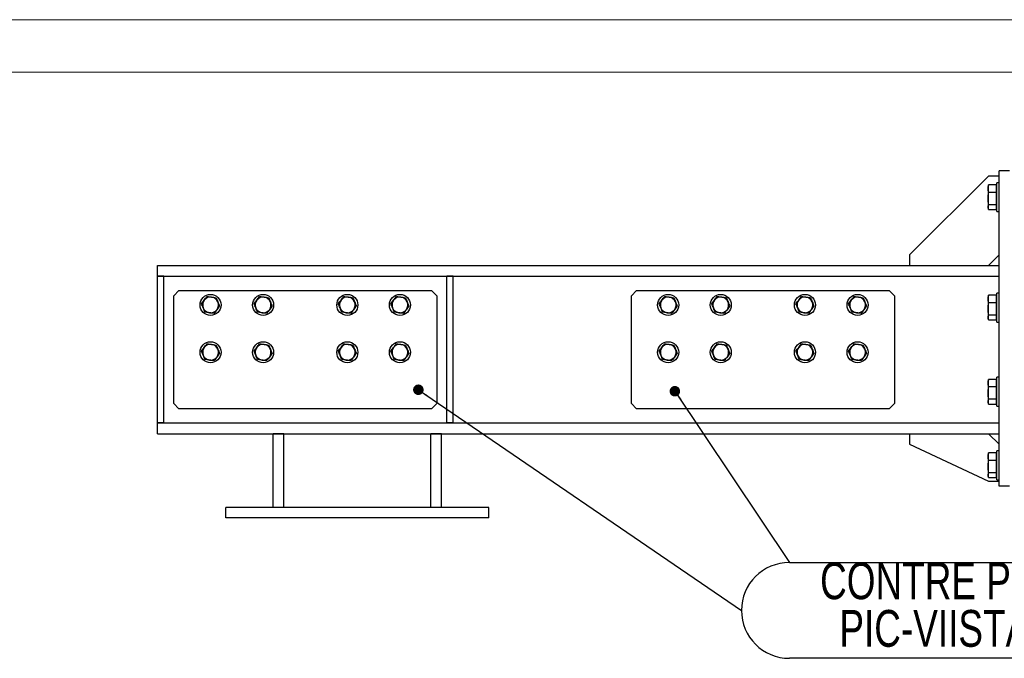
# Model space of a CAD drawing. Header units: millimetres. Extents: x 0 to 841, y 0 to 594.
# Tile 14 of 95: x 91 to 185, y 533 to 594. Entities that reach past the tile are written whole.
import ezdxf

# ---------------------------------------------------------------- set-up
doc = ezdxf.new("R2010")
doc.units = ezdxf.units.MM
doc.layers.add('NOTES', color=6, linetype='Continuous')
doc.layers.add('TRAIT-FORT', color=4, linetype='Continuous', lineweight=25)
doc.styles.add('SLDTEXTSTYLE0', font='TXT', dxfattribs={"width": 0.75})
doc.dimstyles.new('SLDDIMSTYLE1', dxfattribs={"dimtxt": 0.18, "dimasz": 1, "dimexe": 0, "dimexo": 0.0625, "dimgap": 0, "dimtad": 0, "dimtih": 1, "dimtoh": 1, "dimdec": 0, "dimrnd": 1e-09, "dimzin": 0, "dimdsep": 46, "dimtxsty": 'Standard', "dimblk1": 'DOT', "dimblk2": 'DOT', "dimsah": 1, "dimcen": 0.09, "dimadec": 0, "dimazin": 0, "dimtfac": 1, "dimtdec": 0, "dimtofl": 0, "dimtmove": 0, "dimatfit": 3, "dimldrblk": 'DOT', "dimfxl": 1, "dimfrac": 2, "dimtolj": 1, "dimtzin": 0, "dimarcsym": 0})

# ---------------------------------------------------------------- blocks, each defined once
blk = doc.blocks.new('SW_NOTE_14')
at = {"layer": 'NOTES', "color": 0}
for p, q in [((0, 0), (36.663, 0)), ((36.663, -9.111), (0, -9.111))]:
    blk.add_line(p, q, dxfattribs=at)
for centre, start, end in [((0, -4.555), 90, 270), ((36.663, -4.555), 270, 90)]:
    blk.add_arc(centre, 4.555, start, end, dxfattribs=at)
at = {"layer": 'NOTES', "color": 0, "char_height": 3.5, "attachment_point": 2, "style": 'SLDTEXTSTYLE0'}
for s, insert in [('CONTRE PLATINE', (18.131, 0.013)), ('PIC-VIISTA2-013', (18.308, -4.513))]:
    blk.add_mtext(s, dxfattribs=dict(at, insert=insert))
blk = doc.blocks.new('_Dot')
at = {"color": 0, "linetype": 'ByBlock', "lineweight": -2}
blk.add_line((-0.5, 0), (-1, 0), dxfattribs=at)
at = {"color": 0, "linetype": 'ByBlock', "const_width": 0.5}
blk.add_lwpolyline([(-0.25, 0, 1), (0.25, 0, 1)], format="xyb", close=True, dxfattribs=at)

msp = doc.modelspace()

# ---------------------------------------------------------------- linework, layer by layer
at = {"color": 7, "linetype": 'Continuous', "lineweight": 18}
for p, q in [((841, 594), (0, 594)), ((836, 589), (5, 589))]:
    msp.add_line(p, q, dxfattribs=at)
at = {"layer": 'TRAIT-FORT', "color": 4, "linetype": 'Continuous', "lineweight": 25}
for p, q in [((185.308, 579.62), (184.308, 579.62)), ((184.308, 549.62), (184.308, 579.62)), ((183.308, 579.12), (175.808, 571.62)), ((184.308, 579.12), (183.308, 579.12)), ((184.308, 578.495), (184.108, 578.495)), ((184.108, 575.745), (184.108, 578.495)), ((183.289, 578.23), (183.258, 578.145)), ((183.258, 578.145), (183.258, 577.934)), ((183.258, 577.934), (183.258, 576.987)), ((183.315, 578.294), (183.291, 578.229)), ((184.068, 578.294), (183.315, 578.294)), ((184.068, 577.574), (183.315, 577.574)), ((184.068, 577.574), (184.068, 578.294)), ((184.108, 578.07), (184.068, 578.07)), ((184.068, 576.4), (184.068, 577.574)), ((183.258, 576.987), (183.258, 576.173)), ((183.258, 576.173), (183.258, 576.095)), ((183.258, 576.095), (183.289, 576.011)), ((184.068, 576.4), (183.315, 576.4)), ((183.315, 575.947), (184.068, 575.947)), ((184.068, 575.947), (184.068, 576.4)), ((184.068, 576.17), (184.108, 576.17)), ((184.108, 575.745), (184.308, 575.745)), ((175.808, 571.62), (175.808, 570.62)), ((183.308, 570.62), (184.308, 571.62)), ((104.308, 569.595), (104.308, 570.62)), ((104.308, 570.62), (184.308, 570.62)), ((104.908, 569.595), (104.308, 569.595)), ((104.308, 555.645), (104.308, 569.595)), ((104.308, 569.595), (184.308, 569.595)), ((104.908, 555.645), (104.908, 569.595)), ((131.808, 555.645), (131.808, 569.595)), ((132.408, 569.595), (131.808, 569.595)), ((132.408, 555.645), (132.408, 569.595)), ((106.358, 568.245), (105.858, 567.745)), ((106.358, 568.245), (130.358, 568.245)), ((130.858, 567.745), (130.358, 568.245)), ((149.858, 568.245), (149.358, 567.745)), ((149.858, 568.245), (173.858, 568.245)), ((174.358, 567.745), (173.858, 568.245)), ((105.858, 557.495), (105.858, 567.745)), ((130.858, 567.745), (130.858, 557.495)), ((149.358, 557.495), (149.358, 567.745)), ((174.358, 567.745), (174.358, 557.495)), ((183.289, 567.73), (183.258, 567.645)), ((183.258, 567.645), (183.258, 567.434)), ((183.258, 567.434), (183.258, 566.487)), ((183.315, 567.794), (183.291, 567.729)), ((184.068, 567.794), (183.315, 567.794)), ((184.068, 567.074), (184.068, 567.794)), ((184.108, 567.57), (184.068, 567.57)), ((184.308, 567.995), (184.108, 567.995)), ((184.108, 565.245), (184.108, 567.995)), ((183.258, 566.487), (183.258, 565.673)), ((184.068, 567.074), (183.315, 567.074)), ((184.068, 565.9), (184.068, 567.074)), ((183.258, 565.673), (183.258, 565.595)), ((183.258, 565.595), (183.289, 565.511)), ((184.068, 565.9), (183.315, 565.9)), ((183.315, 565.447), (184.068, 565.447)), ((184.068, 565.447), (184.068, 565.9)), ((184.068, 565.67), (184.108, 565.67)), ((184.108, 565.245), (184.308, 565.245)), ((183.289, 559.73), (183.258, 559.645)), ((183.315, 559.794), (183.291, 559.729)), ((184.068, 559.794), (183.315, 559.794)), ((184.068, 559.074), (184.068, 559.794)), ((184.308, 559.995), (184.108, 559.995)), ((184.108, 557.245), (184.108, 559.995)), ((183.258, 559.645), (183.258, 559.434)), ((183.258, 559.434), (183.258, 558.487)), ((184.068, 559.074), (183.315, 559.074)), ((184.108, 559.57), (184.068, 559.57)), ((184.068, 557.9), (184.068, 559.074)), ((183.258, 558.487), (183.258, 557.673)), ((184.068, 557.9), (183.315, 557.9)), ((184.068, 557.447), (184.068, 557.9)), ((105.858, 557.495), (106.358, 556.995)), ((130.358, 556.995), (106.358, 556.995)), ((130.358, 556.995), (130.858, 557.495)), ((149.358, 557.495), (149.858, 556.995)), ((173.858, 556.995), (149.858, 556.995)), ((173.858, 556.995), (174.358, 557.495)), ((183.258, 557.673), (183.258, 557.595)), ((183.258, 557.595), (183.289, 557.511)), ((183.315, 557.447), (184.068, 557.447)), ((184.068, 557.67), (184.108, 557.67)), ((184.108, 557.245), (184.308, 557.245)), ((104.908, 555.645), (104.308, 555.645)), ((104.308, 555.645), (184.308, 555.645)), ((104.308, 554.62), (104.308, 555.645)), ((132.408, 555.645), (131.808, 555.645)), ((104.308, 554.62), (184.308, 554.62)), ((115.308, 547.62), (115.308, 554.62)), ((116.333, 554.62), (115.308, 554.62)), ((116.333, 547.62), (116.333, 554.62)), ((131.308, 554.62), (130.283, 554.62)), ((130.283, 547.62), (130.283, 554.62)), ((131.308, 547.62), (131.308, 554.62)), ((175.808, 554.62), (175.808, 553.62)), ((184.308, 553.62), (183.308, 554.62)), ((175.808, 553.62), (183.308, 550.12)), ((183.289, 552.73), (183.258, 552.645)), ((183.258, 552.645), (183.258, 552.434)), ((183.258, 552.434), (183.258, 551.487)), ((183.315, 552.794), (183.291, 552.729)), ((184.068, 552.794), (183.315, 552.794)), ((184.068, 552.074), (184.068, 552.794)), ((184.108, 552.57), (184.068, 552.57)), ((184.308, 552.995), (184.108, 552.995)), ((184.108, 550.245), (184.108, 552.995)), ((183.258, 551.487), (183.258, 550.673)), ((184.068, 552.074), (183.315, 552.074)), ((184.068, 550.9), (184.068, 552.074)), ((183.258, 550.673), (183.258, 550.595)), ((183.258, 550.595), (183.289, 550.511)), ((184.068, 550.9), (183.315, 550.9)), ((183.315, 550.447), (184.068, 550.447)), ((184.068, 550.447), (184.068, 550.9)), ((184.068, 550.67), (184.108, 550.67)), ((183.308, 550.12), (184.308, 550.12)), ((184.108, 550.245), (184.308, 550.245)), ((185.308, 549.62), (184.308, 549.62)), ((135.808, 547.62), (110.808, 547.62)), ((110.808, 546.62), (110.808, 547.62)), ((135.808, 546.62), (135.808, 547.62)), ((135.808, 546.62), (110.808, 546.62))]:
    msp.add_line(p, q, dxfattribs=at)
for centre in [(109.358, 566.87), (114.358, 566.87), (122.358, 566.87), (127.358, 566.87), (152.858, 566.87), (157.858, 566.87), (165.858, 566.87), (170.858, 566.87), (109.358, 562.37), (114.358, 562.37), (122.358, 562.37), (127.358, 562.37), (152.858, 562.37), (157.858, 562.37), (165.858, 562.37), (170.858, 562.37)]:
    msp.add_circle(centre, 1, dxfattribs=at)
for centre, start, end in [((109.358, 566.87), 142.52267, 202.52267), ((109.358, 566.87), 82.52267, 142.52267), ((109.358, 566.87), 22.52267, 82.52267), ((114.358, 566.87), 142.52267, 202.52267), ((114.358, 566.87), 82.52267, 142.52267), ((114.358, 566.87), 22.52267, 82.52267), ((122.358, 566.87), 142.52267, 202.52267), ((122.358, 566.87), 82.52267, 142.52267), ((122.358, 566.87), 22.52267, 82.52267), ((127.358, 566.87), 142.52267, 202.52267), ((127.358, 566.87), 82.52267, 142.52267), ((127.358, 566.87), 22.52267, 82.52267), ((152.858, 566.87), 142.52267, 202.52267), ((152.858, 566.87), 82.52267, 142.52267), ((152.858, 566.87), 22.52267, 82.52267), ((157.858, 566.87), 142.52267, 202.52267), ((157.858, 566.87), 82.52267, 142.52267), ((157.858, 566.87), 22.52267, 82.52267), ((165.858, 566.87), 142.52267, 202.52267), ((165.858, 566.87), 82.52267, 142.52267), ((165.858, 566.87), 22.52267, 82.52267), ((170.858, 566.87), 142.52267, 202.52267), ((170.858, 566.87), 82.52267, 142.52267), ((170.858, 566.87), 22.52267, 82.52267), ((109.358, 566.87), 202.52267, 262.52267), ((109.358, 566.87), 262.52267, 322.52267), ((109.358, 566.87), 322.52267, 22.52267), ((114.358, 566.87), 202.52267, 262.52267), ((114.358, 566.87), 262.52267, 322.52267), ((114.358, 566.87), 322.52267, 22.52267), ((122.358, 566.87), 202.52267, 262.52267), ((122.358, 566.87), 262.52267, 322.52267), ((122.358, 566.87), 322.52267, 22.52267), ((127.358, 566.87), 202.52267, 262.52267), ((127.358, 566.87), 262.52267, 322.52267), ((127.358, 566.87), 322.52267, 22.52267), ((152.858, 566.87), 202.52267, 262.52267), ((152.858, 566.87), 262.52267, 322.52267), ((152.858, 566.87), 322.52267, 22.52267), ((157.858, 566.87), 202.52267, 262.52267), ((157.858, 566.87), 262.52267, 322.52267), ((157.858, 566.87), 322.52267, 22.52267), ((165.858, 566.87), 202.52267, 262.52267), ((165.858, 566.87), 262.52267, 322.52267), ((165.858, 566.87), 322.52267, 22.52267), ((170.858, 566.87), 202.52267, 262.52267), ((170.858, 566.87), 262.52267, 322.52267), ((170.858, 566.87), 322.52267, 22.52267), ((109.358, 562.37), 142.52267, 202.52267), ((109.358, 562.37), 82.52267, 142.52267), ((109.358, 562.37), 22.52267, 82.52267), ((109.358, 562.37), 322.52267, 22.52267), ((114.358, 562.37), 142.52267, 202.52267), ((114.358, 562.37), 82.52267, 142.52267), ((114.358, 562.37), 22.52267, 82.52267), ((114.358, 562.37), 322.52267, 22.52267), ((122.358, 562.37), 142.52267, 202.52267), ((122.358, 562.37), 82.52267, 142.52267), ((122.358, 562.37), 22.52267, 82.52267), ((122.358, 562.37), 322.52267, 22.52267), ((127.358, 562.37), 142.52267, 202.52267), ((127.358, 562.37), 82.52267, 142.52267), ((127.358, 562.37), 22.52267, 82.52267), ((127.358, 562.37), 322.52267, 22.52267), ((152.858, 562.37), 142.52267, 202.52267), ((152.858, 562.37), 82.52267, 142.52267), ((152.858, 562.37), 22.52267, 82.52267), ((152.858, 562.37), 322.52267, 22.52267), ((157.858, 562.37), 142.52267, 202.52267), ((157.858, 562.37), 82.52267, 142.52267), ((157.858, 562.37), 22.52267, 82.52267), ((157.858, 562.37), 322.52267, 22.52267), ((165.858, 562.37), 142.52267, 202.52267), ((165.858, 562.37), 82.52267, 142.52267), ((165.858, 562.37), 22.52267, 82.52267), ((165.858, 562.37), 322.52267, 22.52267), ((170.858, 562.37), 142.52267, 202.52267), ((170.858, 562.37), 82.52267, 142.52267), ((170.858, 562.37), 22.52267, 82.52267), ((170.858, 562.37), 322.52267, 22.52267), ((109.358, 562.37), 202.52267, 262.52267), ((109.358, 562.37), 262.52267, 322.52267), ((114.358, 562.37), 202.52267, 262.52267), ((114.358, 562.37), 262.52267, 322.52267), ((122.358, 562.37), 202.52267, 262.52267), ((122.358, 562.37), 262.52267, 322.52267), ((127.358, 562.37), 202.52267, 262.52267), ((127.358, 562.37), 262.52267, 322.52267), ((152.858, 562.37), 202.52267, 262.52267), ((152.858, 562.37), 262.52267, 322.52267), ((157.858, 562.37), 202.52267, 262.52267), ((157.858, 562.37), 262.52267, 322.52267), ((165.858, 562.37), 202.52267, 262.52267), ((165.858, 562.37), 262.52267, 322.52267), ((170.858, 562.37), 202.52267, 262.52267), ((170.858, 562.37), 262.52267, 322.52267)]:
    msp.add_arc(centre, 0.75, start, end, dxfattribs=at)
for points, knots in [([(183.258, 577.934), (183.261, 577.994), (183.266, 578.115), (183.299, 578.234), (183.315, 578.294)], [0, 0, 0, 0, 0.4977806, 1, 1, 1, 1]), ([(183.315, 577.574), (183.299, 577.633), (183.266, 577.752), (183.261, 577.873), (183.258, 577.934)], [0, 0, 0, 0, 0.498113, 1, 1, 1, 1]), ([(183.258, 576.987), (183.261, 577.085), (183.266, 577.282), (183.299, 577.476), (183.315, 577.574)], [0, 0, 0, 0, 0.4977806, 1, 1, 1, 1]), ([(183.315, 576.4), (183.299, 576.497), (183.266, 576.691), (183.261, 576.888), (183.258, 576.987)], [0, 0, 0, 0, 0.498113, 1, 1, 1, 1]), ([(183.258, 576.173), (183.261, 576.211), (183.266, 576.287), (183.299, 576.362), (183.315, 576.4)], [0, 0, 0, 0, 0.497781, 1, 1, 1, 1]), ([(183.315, 575.947), (183.299, 575.984), (183.266, 576.059), (183.261, 576.135), (183.258, 576.173)], [0, 0, 0, 0, 0.498113, 1, 1, 1, 1]), ([(108.499, 566.983), (108.542, 567.039), (108.628, 567.151), (108.717, 567.268), (108.763, 567.326)], [0, 0, 0, 0, 0.495458, 1, 1, 1, 1]), ([(108.763, 567.326), (108.807, 567.384), (108.896, 567.501), (108.982, 567.613), (109.026, 567.67)], [0, 0, 0, 0, 0.494511, 1, 1, 1, 1]), ([(109.026, 567.67), (109.096, 567.661), (109.236, 567.643), (109.382, 567.623), (109.455, 567.614)], [0, 0, 0, 0, 0.495458, 1, 1, 1, 1]), ([(109.455, 567.614), (109.527, 567.604), (109.673, 567.585), (109.813, 567.567), (109.885, 567.557)], [0, 0, 0, 0, 0.4945107, 1, 1, 1, 1]), ([(109.885, 567.557), (109.912, 567.492), (109.966, 567.361), (110.022, 567.226), (110.051, 567.157)], [0, 0, 0, 0, 0.495458, 1, 1, 1, 1]), ([(113.499, 566.983), (113.542, 567.039), (113.628, 567.151), (113.717, 567.268), (113.763, 567.326)], [0, 0, 0, 0, 0.495458, 1, 1, 1, 1]), ([(113.763, 567.326), (113.807, 567.384), (113.896, 567.501), (113.982, 567.613), (114.026, 567.67)], [0, 0, 0, 0, 0.494511, 1, 1, 1, 1]), ([(114.026, 567.67), (114.096, 567.661), (114.236, 567.643), (114.382, 567.623), (114.455, 567.614)], [0, 0, 0, 0, 0.495458, 1, 1, 1, 1]), ([(114.455, 567.614), (114.527, 567.604), (114.673, 567.585), (114.813, 567.567), (114.885, 567.557)], [0, 0, 0, 0, 0.4945107, 1, 1, 1, 1]), ([(114.885, 567.557), (114.912, 567.492), (114.966, 567.361), (115.022, 567.226), (115.051, 567.157)], [0, 0, 0, 0, 0.495458, 1, 1, 1, 1]), ([(121.499, 566.983), (121.542, 567.039), (121.628, 567.151), (121.717, 567.268), (121.763, 567.326)], [0, 0, 0, 0, 0.495458, 1, 1, 1, 1]), ([(121.763, 567.326), (121.807, 567.384), (121.896, 567.501), (121.982, 567.613), (122.026, 567.67)], [0, 0, 0, 0, 0.494511, 1, 1, 1, 1]), ([(122.026, 567.67), (122.096, 567.661), (122.236, 567.643), (122.382, 567.623), (122.455, 567.614)], [0, 0, 0, 0, 0.495458, 1, 1, 1, 1]), ([(122.455, 567.614), (122.527, 567.604), (122.673, 567.585), (122.813, 567.567), (122.885, 567.557)], [0, 0, 0, 0, 0.4945107, 1, 1, 1, 1]), ([(122.885, 567.557), (122.912, 567.492), (122.966, 567.361), (123.022, 567.226), (123.051, 567.157)], [0, 0, 0, 0, 0.495458, 1, 1, 1, 1]), ([(126.499, 566.983), (126.542, 567.039), (126.628, 567.151), (126.717, 567.268), (126.763, 567.326)], [0, 0, 0, 0, 0.495458, 1, 1, 1, 1]), ([(126.763, 567.326), (126.807, 567.384), (126.896, 567.501), (126.982, 567.613), (127.026, 567.67)], [0, 0, 0, 0, 0.494511, 1, 1, 1, 1]), ([(127.026, 567.67), (127.096, 567.661), (127.236, 567.643), (127.382, 567.623), (127.455, 567.614)], [0, 0, 0, 0, 0.495458, 1, 1, 1, 1]), ([(127.455, 567.614), (127.527, 567.604), (127.673, 567.585), (127.813, 567.567), (127.885, 567.557)], [0, 0, 0, 0, 0.4945107, 1, 1, 1, 1]), ([(127.885, 567.557), (127.912, 567.492), (127.966, 567.361), (128.022, 567.226), (128.051, 567.157)], [0, 0, 0, 0, 0.495458, 1, 1, 1, 1]), ([(151.999, 566.983), (152.042, 567.039), (152.128, 567.151), (152.217, 567.268), (152.263, 567.326)], [0, 0, 0, 0, 0.495458, 1, 1, 1, 1]), ([(152.263, 567.326), (152.307, 567.384), (152.396, 567.501), (152.482, 567.613), (152.526, 567.67)], [0, 0, 0, 0, 0.494511, 1, 1, 1, 1]), ([(152.526, 567.67), (152.596, 567.661), (152.736, 567.643), (152.882, 567.623), (152.955, 567.614)], [0, 0, 0, 0, 0.495458, 1, 1, 1, 1]), ([(152.955, 567.614), (153.027, 567.604), (153.173, 567.585), (153.313, 567.567), (153.385, 567.557)], [0, 0, 0, 0, 0.4945107, 1, 1, 1, 1]), ([(153.385, 567.557), (153.412, 567.492), (153.466, 567.361), (153.522, 567.226), (153.551, 567.157)], [0, 0, 0, 0, 0.495458, 1, 1, 1, 1]), ([(156.999, 566.983), (157.042, 567.039), (157.128, 567.151), (157.217, 567.268), (157.263, 567.326)], [0, 0, 0, 0, 0.495458, 1, 1, 1, 1]), ([(157.263, 567.326), (157.307, 567.384), (157.396, 567.501), (157.482, 567.613), (157.526, 567.67)], [0, 0, 0, 0, 0.494511, 1, 1, 1, 1]), ([(157.526, 567.67), (157.596, 567.661), (157.736, 567.643), (157.882, 567.623), (157.955, 567.614)], [0, 0, 0, 0, 0.495458, 1, 1, 1, 1]), ([(157.955, 567.614), (158.027, 567.604), (158.173, 567.585), (158.313, 567.567), (158.385, 567.557)], [0, 0, 0, 0, 0.4945107, 1, 1, 1, 1]), ([(158.385, 567.557), (158.412, 567.492), (158.466, 567.361), (158.522, 567.226), (158.551, 567.157)], [0, 0, 0, 0, 0.495458, 1, 1, 1, 1]), ([(164.999, 566.983), (165.042, 567.039), (165.128, 567.151), (165.217, 567.268), (165.263, 567.326)], [0, 0, 0, 0, 0.495458, 1, 1, 1, 1]), ([(165.263, 567.326), (165.307, 567.384), (165.396, 567.501), (165.482, 567.613), (165.526, 567.67)], [0, 0, 0, 0, 0.494511, 1, 1, 1, 1]), ([(165.526, 567.67), (165.596, 567.661), (165.736, 567.643), (165.882, 567.623), (165.955, 567.614)], [0, 0, 0, 0, 0.495458, 1, 1, 1, 1]), ([(165.955, 567.614), (166.027, 567.604), (166.173, 567.585), (166.313, 567.567), (166.385, 567.557)], [0, 0, 0, 0, 0.4945107, 1, 1, 1, 1]), ([(166.385, 567.557), (166.412, 567.492), (166.466, 567.361), (166.522, 567.226), (166.551, 567.157)], [0, 0, 0, 0, 0.495458, 1, 1, 1, 1]), ([(169.999, 566.983), (170.042, 567.039), (170.128, 567.151), (170.217, 567.268), (170.263, 567.326)], [0, 0, 0, 0, 0.495458, 1, 1, 1, 1]), ([(170.263, 567.326), (170.307, 567.384), (170.396, 567.501), (170.482, 567.613), (170.526, 567.67)], [0, 0, 0, 0, 0.494511, 1, 1, 1, 1]), ([(170.526, 567.67), (170.596, 567.661), (170.736, 567.643), (170.882, 567.623), (170.955, 567.614)], [0, 0, 0, 0, 0.495458, 1, 1, 1, 1]), ([(170.955, 567.614), (171.027, 567.604), (171.173, 567.585), (171.313, 567.567), (171.385, 567.557)], [0, 0, 0, 0, 0.4945107, 1, 1, 1, 1]), ([(171.385, 567.557), (171.412, 567.492), (171.466, 567.361), (171.522, 567.226), (171.551, 567.157)], [0, 0, 0, 0, 0.495458, 1, 1, 1, 1]), ([(183.258, 567.434), (183.261, 567.494), (183.266, 567.615), (183.299, 567.734), (183.315, 567.794)], [0, 0, 0, 0, 0.4977806, 1, 1, 1, 1]), ([(183.315, 567.074), (183.299, 567.133), (183.266, 567.252), (183.261, 567.373), (183.258, 567.434)], [0, 0, 0, 0, 0.498113, 1, 1, 1, 1]), ([(108.665, 566.583), (108.637, 566.65), (108.581, 566.785), (108.527, 566.917), (108.499, 566.983)], [0, 0, 0, 0, 0.494511, 1, 1, 1, 1]), ([(108.831, 566.183), (108.804, 566.248), (108.749, 566.379), (108.693, 566.514), (108.665, 566.583)], [0, 0, 0, 0, 0.495458, 1, 1, 1, 1]), ([(109.953, 566.414), (109.909, 566.356), (109.819, 566.24), (109.733, 566.127), (109.689, 566.07)], [0, 0, 0, 0, 0.494511, 1, 1, 1, 1]), ([(110.216, 566.757), (110.174, 566.702), (110.087, 566.589), (109.998, 566.473), (109.953, 566.414)], [0, 0, 0, 0, 0.495458, 1, 1, 1, 1]), ([(110.051, 567.157), (110.078, 567.09), (110.135, 566.955), (110.189, 566.824), (110.216, 566.757)], [0, 0, 0, 0, 0.494511, 1, 1, 1, 1]), ([(113.665, 566.583), (113.637, 566.65), (113.581, 566.785), (113.527, 566.917), (113.499, 566.983)], [0, 0, 0, 0, 0.494511, 1, 1, 1, 1]), ([(113.831, 566.183), (113.804, 566.248), (113.749, 566.379), (113.693, 566.514), (113.665, 566.583)], [0, 0, 0, 0, 0.495458, 1, 1, 1, 1]), ([(114.953, 566.414), (114.909, 566.356), (114.819, 566.24), (114.733, 566.127), (114.689, 566.07)], [0, 0, 0, 0, 0.494511, 1, 1, 1, 1]), ([(115.216, 566.757), (115.174, 566.702), (115.087, 566.589), (114.998, 566.473), (114.953, 566.414)], [0, 0, 0, 0, 0.495458, 1, 1, 1, 1]), ([(115.051, 567.157), (115.078, 567.09), (115.135, 566.955), (115.189, 566.824), (115.216, 566.757)], [0, 0, 0, 0, 0.494511, 1, 1, 1, 1]), ([(121.665, 566.583), (121.637, 566.65), (121.581, 566.785), (121.527, 566.917), (121.499, 566.983)], [0, 0, 0, 0, 0.494511, 1, 1, 1, 1]), ([(121.831, 566.183), (121.804, 566.248), (121.749, 566.379), (121.693, 566.514), (121.665, 566.583)], [0, 0, 0, 0, 0.495458, 1, 1, 1, 1]), ([(122.953, 566.414), (122.909, 566.356), (122.819, 566.24), (122.733, 566.127), (122.689, 566.07)], [0, 0, 0, 0, 0.494511, 1, 1, 1, 1]), ([(123.216, 566.757), (123.174, 566.702), (123.087, 566.589), (122.998, 566.473), (122.953, 566.414)], [0, 0, 0, 0, 0.495458, 1, 1, 1, 1]), ([(123.051, 567.157), (123.078, 567.09), (123.135, 566.955), (123.189, 566.824), (123.216, 566.757)], [0, 0, 0, 0, 0.494511, 1, 1, 1, 1]), ([(126.665, 566.583), (126.637, 566.65), (126.581, 566.785), (126.527, 566.917), (126.499, 566.983)], [0, 0, 0, 0, 0.494511, 1, 1, 1, 1]), ([(126.831, 566.183), (126.804, 566.248), (126.749, 566.379), (126.693, 566.514), (126.665, 566.583)], [0, 0, 0, 0, 0.495458, 1, 1, 1, 1]), ([(127.953, 566.414), (127.909, 566.356), (127.819, 566.24), (127.733, 566.127), (127.689, 566.07)], [0, 0, 0, 0, 0.494511, 1, 1, 1, 1]), ([(128.216, 566.757), (128.174, 566.702), (128.087, 566.589), (127.998, 566.473), (127.953, 566.414)], [0, 0, 0, 0, 0.495458, 1, 1, 1, 1]), ([(128.051, 567.157), (128.078, 567.09), (128.135, 566.955), (128.189, 566.824), (128.216, 566.757)], [0, 0, 0, 0, 0.494511, 1, 1, 1, 1]), ([(152.165, 566.583), (152.137, 566.65), (152.081, 566.785), (152.027, 566.917), (151.999, 566.983)], [0, 0, 0, 0, 0.494511, 1, 1, 1, 1]), ([(152.331, 566.183), (152.304, 566.248), (152.249, 566.379), (152.193, 566.514), (152.165, 566.583)], [0, 0, 0, 0, 0.495458, 1, 1, 1, 1]), ([(153.453, 566.414), (153.409, 566.356), (153.319, 566.24), (153.233, 566.127), (153.189, 566.07)], [0, 0, 0, 0, 0.494511, 1, 1, 1, 1]), ([(153.716, 566.757), (153.674, 566.702), (153.587, 566.589), (153.498, 566.473), (153.453, 566.414)], [0, 0, 0, 0, 0.495458, 1, 1, 1, 1]), ([(153.551, 567.157), (153.578, 567.09), (153.635, 566.955), (153.689, 566.824), (153.716, 566.757)], [0, 0, 0, 0, 0.494511, 1, 1, 1, 1]), ([(157.165, 566.583), (157.137, 566.65), (157.081, 566.785), (157.027, 566.917), (156.999, 566.983)], [0, 0, 0, 0, 0.494511, 1, 1, 1, 1]), ([(157.331, 566.183), (157.304, 566.248), (157.249, 566.379), (157.193, 566.514), (157.165, 566.583)], [0, 0, 0, 0, 0.495458, 1, 1, 1, 1]), ([(158.453, 566.414), (158.409, 566.356), (158.319, 566.24), (158.233, 566.127), (158.189, 566.07)], [0, 0, 0, 0, 0.494511, 1, 1, 1, 1]), ([(158.716, 566.757), (158.674, 566.702), (158.587, 566.589), (158.498, 566.473), (158.453, 566.414)], [0, 0, 0, 0, 0.495458, 1, 1, 1, 1]), ([(158.551, 567.157), (158.578, 567.09), (158.635, 566.955), (158.689, 566.824), (158.716, 566.757)], [0, 0, 0, 0, 0.494511, 1, 1, 1, 1]), ([(165.165, 566.583), (165.137, 566.65), (165.081, 566.785), (165.027, 566.917), (164.999, 566.983)], [0, 0, 0, 0, 0.494511, 1, 1, 1, 1]), ([(165.331, 566.183), (165.304, 566.248), (165.249, 566.379), (165.193, 566.514), (165.165, 566.583)], [0, 0, 0, 0, 0.495458, 1, 1, 1, 1]), ([(166.453, 566.414), (166.409, 566.356), (166.319, 566.24), (166.233, 566.127), (166.189, 566.07)], [0, 0, 0, 0, 0.494511, 1, 1, 1, 1]), ([(166.716, 566.757), (166.674, 566.702), (166.587, 566.589), (166.498, 566.473), (166.453, 566.414)], [0, 0, 0, 0, 0.495458, 1, 1, 1, 1]), ([(166.551, 567.157), (166.578, 567.09), (166.635, 566.955), (166.689, 566.824), (166.716, 566.757)], [0, 0, 0, 0, 0.494511, 1, 1, 1, 1]), ([(170.165, 566.583), (170.137, 566.65), (170.081, 566.785), (170.027, 566.917), (169.999, 566.983)], [0, 0, 0, 0, 0.494511, 1, 1, 1, 1]), ([(170.331, 566.183), (170.304, 566.248), (170.249, 566.379), (170.193, 566.514), (170.165, 566.583)], [0, 0, 0, 0, 0.495458, 1, 1, 1, 1]), ([(171.453, 566.414), (171.409, 566.356), (171.319, 566.24), (171.233, 566.127), (171.189, 566.07)], [0, 0, 0, 0, 0.494511, 1, 1, 1, 1]), ([(171.716, 566.757), (171.674, 566.702), (171.587, 566.589), (171.498, 566.473), (171.453, 566.414)], [0, 0, 0, 0, 0.495458, 1, 1, 1, 1]), ([(171.551, 567.157), (171.578, 567.09), (171.635, 566.955), (171.689, 566.824), (171.716, 566.757)], [0, 0, 0, 0, 0.494511, 1, 1, 1, 1]), ([(183.258, 566.487), (183.261, 566.585), (183.266, 566.782), (183.299, 566.976), (183.315, 567.074)], [0, 0, 0, 0, 0.4977806, 1, 1, 1, 1]), ([(183.315, 565.9), (183.299, 565.997), (183.266, 566.191), (183.261, 566.388), (183.258, 566.487)], [0, 0, 0, 0, 0.498113, 1, 1, 1, 1]), ([(109.26, 566.127), (109.188, 566.136), (109.043, 566.155), (108.902, 566.174), (108.831, 566.183)], [0, 0, 0, 0, 0.494511, 1, 1, 1, 1]), ([(109.689, 566.07), (109.62, 566.079), (109.479, 566.098), (109.334, 566.117), (109.26, 566.127)], [0, 0, 0, 0, 0.495458, 1, 1, 1, 1]), ([(114.26, 566.127), (114.188, 566.136), (114.043, 566.155), (113.902, 566.174), (113.831, 566.183)], [0, 0, 0, 0, 0.494511, 1, 1, 1, 1]), ([(114.689, 566.07), (114.62, 566.079), (114.479, 566.098), (114.334, 566.117), (114.26, 566.127)], [0, 0, 0, 0, 0.495458, 1, 1, 1, 1]), ([(122.26, 566.127), (122.188, 566.136), (122.043, 566.155), (121.902, 566.174), (121.831, 566.183)], [0, 0, 0, 0, 0.494511, 1, 1, 1, 1]), ([(122.689, 566.07), (122.62, 566.079), (122.479, 566.098), (122.334, 566.117), (122.26, 566.127)], [0, 0, 0, 0, 0.495458, 1, 1, 1, 1]), ([(127.26, 566.127), (127.188, 566.136), (127.043, 566.155), (126.902, 566.174), (126.831, 566.183)], [0, 0, 0, 0, 0.494511, 1, 1, 1, 1]), ([(127.689, 566.07), (127.62, 566.079), (127.479, 566.098), (127.334, 566.117), (127.26, 566.127)], [0, 0, 0, 0, 0.495458, 1, 1, 1, 1]), ([(152.76, 566.127), (152.688, 566.136), (152.543, 566.155), (152.402, 566.174), (152.331, 566.183)], [0, 0, 0, 0, 0.494511, 1, 1, 1, 1]), ([(153.189, 566.07), (153.12, 566.079), (152.979, 566.098), (152.834, 566.117), (152.76, 566.127)], [0, 0, 0, 0, 0.495458, 1, 1, 1, 1]), ([(157.76, 566.127), (157.688, 566.136), (157.543, 566.155), (157.402, 566.174), (157.331, 566.183)], [0, 0, 0, 0, 0.494511, 1, 1, 1, 1]), ([(158.189, 566.07), (158.12, 566.079), (157.979, 566.098), (157.834, 566.117), (157.76, 566.127)], [0, 0, 0, 0, 0.495458, 1, 1, 1, 1]), ([(165.76, 566.127), (165.688, 566.136), (165.543, 566.155), (165.402, 566.174), (165.331, 566.183)], [0, 0, 0, 0, 0.494511, 1, 1, 1, 1]), ([(166.189, 566.07), (166.12, 566.079), (165.979, 566.098), (165.834, 566.117), (165.76, 566.127)], [0, 0, 0, 0, 0.495458, 1, 1, 1, 1]), ([(170.76, 566.127), (170.688, 566.136), (170.543, 566.155), (170.402, 566.174), (170.331, 566.183)], [0, 0, 0, 0, 0.494511, 1, 1, 1, 1]), ([(171.189, 566.07), (171.12, 566.079), (170.979, 566.098), (170.834, 566.117), (170.76, 566.127)], [0, 0, 0, 0, 0.495458, 1, 1, 1, 1]), ([(183.258, 565.673), (183.261, 565.711), (183.266, 565.787), (183.299, 565.862), (183.315, 565.9)], [0, 0, 0, 0, 0.497781, 1, 1, 1, 1]), ([(183.315, 565.447), (183.299, 565.484), (183.266, 565.559), (183.261, 565.635), (183.258, 565.673)], [0, 0, 0, 0, 0.498113, 1, 1, 1, 1]), ([(108.499, 562.483), (108.542, 562.539), (108.628, 562.651), (108.717, 562.768), (108.763, 562.826)], [0, 0, 0, 0, 0.495458, 1, 1, 1, 1]), ([(108.665, 562.083), (108.637, 562.15), (108.581, 562.285), (108.527, 562.417), (108.499, 562.483)], [0, 0, 0, 0, 0.494511, 1, 1, 1, 1]), ([(108.763, 562.826), (108.807, 562.884), (108.896, 563.001), (108.982, 563.113), (109.026, 563.17)], [0, 0, 0, 0, 0.494511, 1, 1, 1, 1]), ([(109.026, 563.17), (109.096, 563.161), (109.236, 563.143), (109.382, 563.123), (109.455, 563.114)], [0, 0, 0, 0, 0.495458, 1, 1, 1, 1]), ([(109.455, 563.114), (109.527, 563.104), (109.673, 563.085), (109.813, 563.067), (109.885, 563.057)], [0, 0, 0, 0, 0.4945107, 1, 1, 1, 1]), ([(109.885, 563.057), (109.912, 562.992), (109.966, 562.861), (110.022, 562.726), (110.051, 562.657)], [0, 0, 0, 0, 0.495458, 1, 1, 1, 1]), ([(110.051, 562.657), (110.078, 562.59), (110.135, 562.455), (110.189, 562.324), (110.216, 562.257)], [0, 0, 0, 0, 0.494511, 1, 1, 1, 1]), ([(113.499, 562.483), (113.542, 562.539), (113.628, 562.651), (113.717, 562.768), (113.763, 562.826)], [0, 0, 0, 0, 0.495458, 1, 1, 1, 1]), ([(113.665, 562.083), (113.637, 562.15), (113.581, 562.285), (113.527, 562.417), (113.499, 562.483)], [0, 0, 0, 0, 0.494511, 1, 1, 1, 1]), ([(113.763, 562.826), (113.807, 562.884), (113.896, 563.001), (113.982, 563.113), (114.026, 563.17)], [0, 0, 0, 0, 0.494511, 1, 1, 1, 1]), ([(114.026, 563.17), (114.096, 563.161), (114.236, 563.143), (114.382, 563.123), (114.455, 563.114)], [0, 0, 0, 0, 0.495458, 1, 1, 1, 1]), ([(114.455, 563.114), (114.527, 563.104), (114.673, 563.085), (114.813, 563.067), (114.885, 563.057)], [0, 0, 0, 0, 0.4945107, 1, 1, 1, 1]), ([(114.885, 563.057), (114.912, 562.992), (114.966, 562.861), (115.022, 562.726), (115.051, 562.657)], [0, 0, 0, 0, 0.495458, 1, 1, 1, 1]), ([(115.051, 562.657), (115.078, 562.59), (115.135, 562.455), (115.189, 562.324), (115.216, 562.257)], [0, 0, 0, 0, 0.494511, 1, 1, 1, 1]), ([(121.499, 562.483), (121.542, 562.539), (121.628, 562.651), (121.717, 562.768), (121.763, 562.826)], [0, 0, 0, 0, 0.495458, 1, 1, 1, 1]), ([(121.665, 562.083), (121.637, 562.15), (121.581, 562.285), (121.527, 562.417), (121.499, 562.483)], [0, 0, 0, 0, 0.494511, 1, 1, 1, 1]), ([(121.763, 562.826), (121.807, 562.884), (121.896, 563.001), (121.982, 563.113), (122.026, 563.17)], [0, 0, 0, 0, 0.494511, 1, 1, 1, 1]), ([(122.026, 563.17), (122.096, 563.161), (122.236, 563.143), (122.382, 563.123), (122.455, 563.114)], [0, 0, 0, 0, 0.495458, 1, 1, 1, 1]), ([(122.455, 563.114), (122.527, 563.104), (122.673, 563.085), (122.813, 563.067), (122.885, 563.057)], [0, 0, 0, 0, 0.4945107, 1, 1, 1, 1]), ([(122.885, 563.057), (122.912, 562.992), (122.966, 562.861), (123.022, 562.726), (123.051, 562.657)], [0, 0, 0, 0, 0.495458, 1, 1, 1, 1]), ([(123.051, 562.657), (123.078, 562.59), (123.135, 562.455), (123.189, 562.324), (123.216, 562.257)], [0, 0, 0, 0, 0.494511, 1, 1, 1, 1]), ([(126.499, 562.483), (126.542, 562.539), (126.628, 562.651), (126.717, 562.768), (126.763, 562.826)], [0, 0, 0, 0, 0.495458, 1, 1, 1, 1]), ([(126.665, 562.083), (126.637, 562.15), (126.581, 562.285), (126.527, 562.417), (126.499, 562.483)], [0, 0, 0, 0, 0.494511, 1, 1, 1, 1]), ([(126.763, 562.826), (126.807, 562.884), (126.896, 563.001), (126.982, 563.113), (127.026, 563.17)], [0, 0, 0, 0, 0.494511, 1, 1, 1, 1]), ([(127.026, 563.17), (127.096, 563.161), (127.236, 563.143), (127.382, 563.123), (127.455, 563.114)], [0, 0, 0, 0, 0.495458, 1, 1, 1, 1]), ([(127.455, 563.114), (127.527, 563.104), (127.673, 563.085), (127.813, 563.067), (127.885, 563.057)], [0, 0, 0, 0, 0.4945107, 1, 1, 1, 1]), ([(127.885, 563.057), (127.912, 562.992), (127.966, 562.861), (128.022, 562.726), (128.051, 562.657)], [0, 0, 0, 0, 0.495458, 1, 1, 1, 1]), ([(128.051, 562.657), (128.078, 562.59), (128.135, 562.455), (128.189, 562.324), (128.216, 562.257)], [0, 0, 0, 0, 0.494511, 1, 1, 1, 1]), ([(151.999, 562.483), (152.042, 562.539), (152.128, 562.651), (152.217, 562.768), (152.263, 562.826)], [0, 0, 0, 0, 0.495458, 1, 1, 1, 1]), ([(152.165, 562.083), (152.137, 562.15), (152.081, 562.285), (152.027, 562.417), (151.999, 562.483)], [0, 0, 0, 0, 0.494511, 1, 1, 1, 1]), ([(152.263, 562.826), (152.307, 562.884), (152.396, 563.001), (152.482, 563.113), (152.526, 563.17)], [0, 0, 0, 0, 0.494511, 1, 1, 1, 1]), ([(152.526, 563.17), (152.596, 563.161), (152.736, 563.143), (152.882, 563.123), (152.955, 563.114)], [0, 0, 0, 0, 0.495458, 1, 1, 1, 1]), ([(152.955, 563.114), (153.027, 563.104), (153.173, 563.085), (153.313, 563.067), (153.385, 563.057)], [0, 0, 0, 0, 0.4945107, 1, 1, 1, 1]), ([(153.385, 563.057), (153.412, 562.992), (153.466, 562.861), (153.522, 562.726), (153.551, 562.657)], [0, 0, 0, 0, 0.495458, 1, 1, 1, 1]), ([(153.551, 562.657), (153.578, 562.59), (153.635, 562.455), (153.689, 562.324), (153.716, 562.257)], [0, 0, 0, 0, 0.494511, 1, 1, 1, 1]), ([(156.999, 562.483), (157.042, 562.539), (157.128, 562.651), (157.217, 562.768), (157.263, 562.826)], [0, 0, 0, 0, 0.495458, 1, 1, 1, 1]), ([(157.165, 562.083), (157.137, 562.15), (157.081, 562.285), (157.027, 562.417), (156.999, 562.483)], [0, 0, 0, 0, 0.494511, 1, 1, 1, 1]), ([(157.263, 562.826), (157.307, 562.884), (157.396, 563.001), (157.482, 563.113), (157.526, 563.17)], [0, 0, 0, 0, 0.494511, 1, 1, 1, 1]), ([(157.526, 563.17), (157.596, 563.161), (157.736, 563.143), (157.882, 563.123), (157.955, 563.114)], [0, 0, 0, 0, 0.495458, 1, 1, 1, 1]), ([(157.955, 563.114), (158.027, 563.104), (158.173, 563.085), (158.313, 563.067), (158.385, 563.057)], [0, 0, 0, 0, 0.4945107, 1, 1, 1, 1]), ([(158.385, 563.057), (158.412, 562.992), (158.466, 562.861), (158.522, 562.726), (158.551, 562.657)], [0, 0, 0, 0, 0.495458, 1, 1, 1, 1]), ([(158.551, 562.657), (158.578, 562.59), (158.635, 562.455), (158.689, 562.324), (158.716, 562.257)], [0, 0, 0, 0, 0.494511, 1, 1, 1, 1]), ([(164.999, 562.483), (165.042, 562.539), (165.128, 562.651), (165.217, 562.768), (165.263, 562.826)], [0, 0, 0, 0, 0.495458, 1, 1, 1, 1]), ([(165.165, 562.083), (165.137, 562.15), (165.081, 562.285), (165.027, 562.417), (164.999, 562.483)], [0, 0, 0, 0, 0.494511, 1, 1, 1, 1]), ([(165.263, 562.826), (165.307, 562.884), (165.396, 563.001), (165.482, 563.113), (165.526, 563.17)], [0, 0, 0, 0, 0.494511, 1, 1, 1, 1]), ([(165.526, 563.17), (165.596, 563.161), (165.736, 563.143), (165.882, 563.123), (165.955, 563.114)], [0, 0, 0, 0, 0.495458, 1, 1, 1, 1]), ([(165.955, 563.114), (166.027, 563.104), (166.173, 563.085), (166.313, 563.067), (166.385, 563.057)], [0, 0, 0, 0, 0.4945107, 1, 1, 1, 1]), ([(166.385, 563.057), (166.412, 562.992), (166.466, 562.861), (166.522, 562.726), (166.551, 562.657)], [0, 0, 0, 0, 0.495458, 1, 1, 1, 1]), ([(166.551, 562.657), (166.578, 562.59), (166.635, 562.455), (166.689, 562.324), (166.716, 562.257)], [0, 0, 0, 0, 0.494511, 1, 1, 1, 1]), ([(169.999, 562.483), (170.042, 562.539), (170.128, 562.651), (170.217, 562.768), (170.263, 562.826)], [0, 0, 0, 0, 0.495458, 1, 1, 1, 1]), ([(170.165, 562.083), (170.137, 562.15), (170.081, 562.285), (170.027, 562.417), (169.999, 562.483)], [0, 0, 0, 0, 0.494511, 1, 1, 1, 1]), ([(170.263, 562.826), (170.307, 562.884), (170.396, 563.001), (170.482, 563.113), (170.526, 563.17)], [0, 0, 0, 0, 0.494511, 1, 1, 1, 1]), ([(170.526, 563.17), (170.596, 563.161), (170.736, 563.143), (170.882, 563.123), (170.955, 563.114)], [0, 0, 0, 0, 0.495458, 1, 1, 1, 1]), ([(170.955, 563.114), (171.027, 563.104), (171.173, 563.085), (171.313, 563.067), (171.385, 563.057)], [0, 0, 0, 0, 0.4945107, 1, 1, 1, 1]), ([(171.385, 563.057), (171.412, 562.992), (171.466, 562.861), (171.522, 562.726), (171.551, 562.657)], [0, 0, 0, 0, 0.495458, 1, 1, 1, 1]), ([(171.551, 562.657), (171.578, 562.59), (171.635, 562.455), (171.689, 562.324), (171.716, 562.257)], [0, 0, 0, 0, 0.494511, 1, 1, 1, 1]), ([(108.831, 561.683), (108.804, 561.748), (108.749, 561.879), (108.693, 562.014), (108.665, 562.083)], [0, 0, 0, 0, 0.495458, 1, 1, 1, 1]), ([(109.26, 561.627), (109.188, 561.636), (109.043, 561.655), (108.902, 561.674), (108.831, 561.683)], [0, 0, 0, 0, 0.494511, 1, 1, 1, 1]), ([(109.689, 561.57), (109.62, 561.579), (109.479, 561.598), (109.334, 561.617), (109.26, 561.627)], [0, 0, 0, 0, 0.495458, 1, 1, 1, 1]), ([(109.953, 561.914), (109.909, 561.856), (109.819, 561.74), (109.733, 561.627), (109.689, 561.57)], [0, 0, 0, 0, 0.494511, 1, 1, 1, 1]), ([(110.216, 562.257), (110.174, 562.202), (110.087, 562.089), (109.998, 561.973), (109.953, 561.914)], [0, 0, 0, 0, 0.495458, 1, 1, 1, 1]), ([(113.831, 561.683), (113.804, 561.748), (113.749, 561.879), (113.693, 562.014), (113.665, 562.083)], [0, 0, 0, 0, 0.495458, 1, 1, 1, 1]), ([(114.26, 561.627), (114.188, 561.636), (114.043, 561.655), (113.902, 561.674), (113.831, 561.683)], [0, 0, 0, 0, 0.494511, 1, 1, 1, 1]), ([(114.689, 561.57), (114.62, 561.579), (114.479, 561.598), (114.334, 561.617), (114.26, 561.627)], [0, 0, 0, 0, 0.495458, 1, 1, 1, 1]), ([(114.953, 561.914), (114.909, 561.856), (114.819, 561.74), (114.733, 561.627), (114.689, 561.57)], [0, 0, 0, 0, 0.494511, 1, 1, 1, 1]), ([(115.216, 562.257), (115.174, 562.202), (115.087, 562.089), (114.998, 561.973), (114.953, 561.914)], [0, 0, 0, 0, 0.495458, 1, 1, 1, 1]), ([(121.831, 561.683), (121.804, 561.748), (121.749, 561.879), (121.693, 562.014), (121.665, 562.083)], [0, 0, 0, 0, 0.495458, 1, 1, 1, 1]), ([(122.26, 561.627), (122.188, 561.636), (122.043, 561.655), (121.902, 561.674), (121.831, 561.683)], [0, 0, 0, 0, 0.494511, 1, 1, 1, 1]), ([(122.689, 561.57), (122.62, 561.579), (122.479, 561.598), (122.334, 561.617), (122.26, 561.627)], [0, 0, 0, 0, 0.495458, 1, 1, 1, 1]), ([(122.953, 561.914), (122.909, 561.856), (122.819, 561.74), (122.733, 561.627), (122.689, 561.57)], [0, 0, 0, 0, 0.494511, 1, 1, 1, 1]), ([(123.216, 562.257), (123.174, 562.202), (123.087, 562.089), (122.998, 561.973), (122.953, 561.914)], [0, 0, 0, 0, 0.495458, 1, 1, 1, 1]), ([(126.831, 561.683), (126.804, 561.748), (126.749, 561.879), (126.693, 562.014), (126.665, 562.083)], [0, 0, 0, 0, 0.495458, 1, 1, 1, 1]), ([(127.26, 561.627), (127.188, 561.636), (127.043, 561.655), (126.902, 561.674), (126.831, 561.683)], [0, 0, 0, 0, 0.494511, 1, 1, 1, 1]), ([(127.689, 561.57), (127.62, 561.579), (127.479, 561.598), (127.334, 561.617), (127.26, 561.627)], [0, 0, 0, 0, 0.495458, 1, 1, 1, 1]), ([(127.953, 561.914), (127.909, 561.856), (127.819, 561.74), (127.733, 561.627), (127.689, 561.57)], [0, 0, 0, 0, 0.494511, 1, 1, 1, 1]), ([(128.216, 562.257), (128.174, 562.202), (128.087, 562.089), (127.998, 561.973), (127.953, 561.914)], [0, 0, 0, 0, 0.495458, 1, 1, 1, 1]), ([(152.331, 561.683), (152.304, 561.748), (152.249, 561.879), (152.193, 562.014), (152.165, 562.083)], [0, 0, 0, 0, 0.495458, 1, 1, 1, 1]), ([(152.76, 561.627), (152.688, 561.636), (152.543, 561.655), (152.402, 561.674), (152.331, 561.683)], [0, 0, 0, 0, 0.494511, 1, 1, 1, 1]), ([(153.189, 561.57), (153.12, 561.579), (152.979, 561.598), (152.834, 561.617), (152.76, 561.627)], [0, 0, 0, 0, 0.495458, 1, 1, 1, 1]), ([(153.453, 561.914), (153.409, 561.856), (153.319, 561.74), (153.233, 561.627), (153.189, 561.57)], [0, 0, 0, 0, 0.494511, 1, 1, 1, 1]), ([(153.716, 562.257), (153.674, 562.202), (153.587, 562.089), (153.498, 561.973), (153.453, 561.914)], [0, 0, 0, 0, 0.495458, 1, 1, 1, 1]), ([(157.331, 561.683), (157.304, 561.748), (157.249, 561.879), (157.193, 562.014), (157.165, 562.083)], [0, 0, 0, 0, 0.495458, 1, 1, 1, 1]), ([(157.76, 561.627), (157.688, 561.636), (157.543, 561.655), (157.402, 561.674), (157.331, 561.683)], [0, 0, 0, 0, 0.494511, 1, 1, 1, 1]), ([(158.189, 561.57), (158.12, 561.579), (157.979, 561.598), (157.834, 561.617), (157.76, 561.627)], [0, 0, 0, 0, 0.495458, 1, 1, 1, 1]), ([(158.453, 561.914), (158.409, 561.856), (158.319, 561.74), (158.233, 561.627), (158.189, 561.57)], [0, 0, 0, 0, 0.494511, 1, 1, 1, 1]), ([(158.716, 562.257), (158.674, 562.202), (158.587, 562.089), (158.498, 561.973), (158.453, 561.914)], [0, 0, 0, 0, 0.495458, 1, 1, 1, 1]), ([(165.331, 561.683), (165.304, 561.748), (165.249, 561.879), (165.193, 562.014), (165.165, 562.083)], [0, 0, 0, 0, 0.495458, 1, 1, 1, 1]), ([(165.76, 561.627), (165.688, 561.636), (165.543, 561.655), (165.402, 561.674), (165.331, 561.683)], [0, 0, 0, 0, 0.494511, 1, 1, 1, 1]), ([(166.189, 561.57), (166.12, 561.579), (165.979, 561.598), (165.834, 561.617), (165.76, 561.627)], [0, 0, 0, 0, 0.495458, 1, 1, 1, 1]), ([(166.453, 561.914), (166.409, 561.856), (166.319, 561.74), (166.233, 561.627), (166.189, 561.57)], [0, 0, 0, 0, 0.494511, 1, 1, 1, 1]), ([(166.716, 562.257), (166.674, 562.202), (166.587, 562.089), (166.498, 561.973), (166.453, 561.914)], [0, 0, 0, 0, 0.495458, 1, 1, 1, 1]), ([(170.331, 561.683), (170.304, 561.748), (170.249, 561.879), (170.193, 562.014), (170.165, 562.083)], [0, 0, 0, 0, 0.495458, 1, 1, 1, 1]), ([(170.76, 561.627), (170.688, 561.636), (170.543, 561.655), (170.402, 561.674), (170.331, 561.683)], [0, 0, 0, 0, 0.494511, 1, 1, 1, 1]), ([(171.189, 561.57), (171.12, 561.579), (170.979, 561.598), (170.834, 561.617), (170.76, 561.627)], [0, 0, 0, 0, 0.495458, 1, 1, 1, 1]), ([(171.453, 561.914), (171.409, 561.856), (171.319, 561.74), (171.233, 561.627), (171.189, 561.57)], [0, 0, 0, 0, 0.494511, 1, 1, 1, 1]), ([(171.716, 562.257), (171.674, 562.202), (171.587, 562.089), (171.498, 561.973), (171.453, 561.914)], [0, 0, 0, 0, 0.495458, 1, 1, 1, 1]), ([(183.258, 559.434), (183.261, 559.494), (183.266, 559.615), (183.299, 559.734), (183.315, 559.794)], [0, 0, 0, 0, 0.4977806, 1, 1, 1, 1]), ([(183.315, 559.074), (183.299, 559.133), (183.266, 559.252), (183.261, 559.373), (183.258, 559.434)], [0, 0, 0, 0, 0.498113, 1, 1, 1, 1]), ([(183.258, 558.487), (183.261, 558.585), (183.266, 558.782), (183.299, 558.976), (183.315, 559.074)], [0, 0, 0, 0, 0.4977806, 1, 1, 1, 1]), ([(183.315, 557.9), (183.299, 557.997), (183.266, 558.191), (183.261, 558.388), (183.258, 558.487)], [0, 0, 0, 0, 0.498113, 1, 1, 1, 1]), ([(183.258, 557.673), (183.261, 557.711), (183.266, 557.787), (183.299, 557.862), (183.315, 557.9)], [0, 0, 0, 0, 0.497781, 1, 1, 1, 1]), ([(183.315, 557.447), (183.299, 557.484), (183.266, 557.559), (183.261, 557.635), (183.258, 557.673)], [0, 0, 0, 0, 0.498113, 1, 1, 1, 1]), ([(183.258, 552.434), (183.261, 552.494), (183.266, 552.615), (183.299, 552.734), (183.315, 552.794)], [0, 0, 0, 0, 0.4977806, 1, 1, 1, 1]), ([(183.315, 552.074), (183.299, 552.133), (183.266, 552.252), (183.261, 552.373), (183.258, 552.434)], [0, 0, 0, 0, 0.498113, 1, 1, 1, 1]), ([(183.258, 551.487), (183.261, 551.585), (183.266, 551.782), (183.299, 551.976), (183.315, 552.074)], [0, 0, 0, 0, 0.4977806, 1, 1, 1, 1]), ([(183.315, 550.9), (183.299, 550.997), (183.266, 551.191), (183.261, 551.388), (183.258, 551.487)], [0, 0, 0, 0, 0.498113, 1, 1, 1, 1]), ([(183.258, 550.673), (183.261, 550.711), (183.266, 550.787), (183.299, 550.862), (183.315, 550.9)], [0, 0, 0, 0, 0.497781, 1, 1, 1, 1]), ([(183.315, 550.447), (183.299, 550.484), (183.266, 550.559), (183.261, 550.635), (183.258, 550.673)], [0, 0, 0, 0, 0.498113, 1, 1, 1, 1])]:
    msp.add_open_spline(points, degree=3, knots=knots, dxfattribs=at)

# ---------------------------------------------------------------- block references
at = {"layer": 'NOTES', "color": 211}
msp.add_blockref('SW_NOTE_14', (164.38, 542.371), dxfattribs=at)

# ---------------------------------------------------------------- leaders
for points in [[(129.112, 558.805), (159.824, 537.816)], [(153.492, 558.663), (164.38, 542.371)]]:
    msp.add_leader(points, dimstyle='SLDDIMSTYLE1', dxfattribs=at)

doc.saveas('drawing.dxf')
